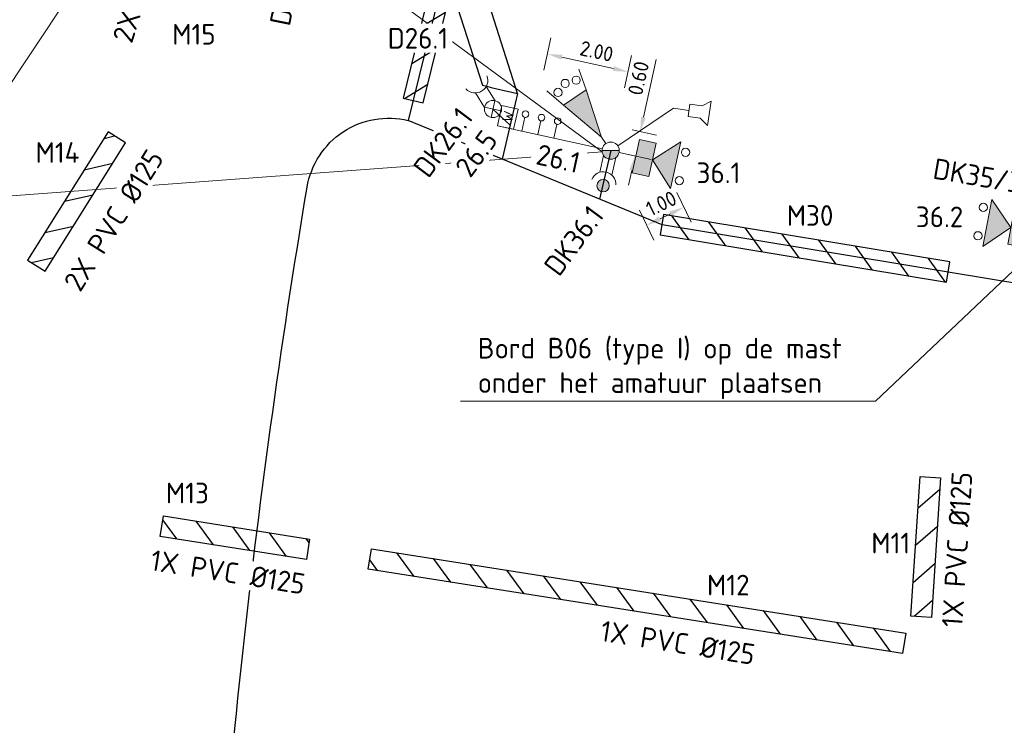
# Model space of a CAD drawing. Header units: metres. Extents: x 196669 to 197735, y 355514 to 356669.
# Tile 6 of 28: x 197030 to 197053, y 355694 to 355711. Entities that reach past the tile are written whole.
import ezdxf
from ezdxf import colors
from ezdxf.entities.mleader import LeaderData, LeaderLine
from ezdxf.math import Vec2, Vec3

# ---------------------------------------------------------------- set-up
doc = ezdxf.new("R2010")
doc.units = ezdxf.units.M
doc.layers.get('Defpoints').update_dxf_attribs({"color": 151})
for name, color, linetype, lineweight in [('B-WE-KL-MANTELBUIS-T25', 7, 'Continuous', 18), ('N-WE-KL-MANTELBUIS-G', 4, 'Continuous', 30), ('N-WE-KL-MANTELBUIS-T25', 4, 'Continuous', 25), ('N-WE-KL-VRI_KABEL-G', 30, 'Continuous', 30), ('N-WE-KL-VRI_UITSLIJPER-G', 130, 'Continuous', 30), ('N-WE-VW-VRI-SYMBOOL-G', 7, 'Continuous', 13), ('N-WE-VW-VRI-T25', 7, 'Continuous', 20), ('N-WE-VW-VRI_DETECTIELUS-G', 3, 'Continuous', 30), ('N-WE-VW-VRI_DETECTIELUS-T25', 7, 'Continuous', 30), ('V-WE-KL-MANTELBUIS-G', 1, 'Continuous', 30), ('V-WE-KL-MANTELBUIS-T25', 1, 'Continuous', 25), ('X-XX-AL-M', 7, 'Continuous', 13)]:
    doc.layers.add(name, color=color, linetype=linetype, lineweight=lineweight)
doc.styles.add('ISO', font='ISO.shx')
doc.styles.add('NLCS-ISO-M200-T18', font='NLCS-ISO.ttf', dxfattribs={"height": 0.36})
doc.styles.add('NLCS-ISO-M200-T25', font='NLCS-ISO.ttf', dxfattribs={"height": 0.5})
doc.dimstyles.new('NLCS-M200-T18-PIJL_L2_H1', dxfattribs={"dimscale": 0.2, "dimtxt": 2.5, "dimasz": 1.8, "dimexe": 2, "dimexo": 2, "dimgap": 0.7, "dimtad": 1, "dimzin": 0, "dimdsep": 46, "dimtxsty": 'NLCS-ISO-M200-T18', "dimcen": 0, "dimdle": 2, "dimclrd": 256, "dimclre": 256, "dimclrt": 256, "dimadec": 1, "dimazin": 0, "dimtfac": 1, "dimtdec": 3, "dimtofl": 0, "dimtmove": 0, "dimatfit": 3, "dimfxl": 2, "dimfxlon": 1, "dimtfillclr": 256, "dimtolj": 1, "dimtzin": 0, "dimlwd": -1, "dimlwe": -1, "dimarcsym": 0})

# ---------------------------------------------------------------- blocks, each defined once
blk = doc.blocks.new('Combinatiemast openbare verlichting_2')
at = {"layer": 'N-WE-VW-VRI-SYMBOOL-G', "linetype": 'Continuous'}
blk.add_hatch(color=256, dxfattribs=at).paths.add_polyline_path([(-0.207, 0, 1), (0.207, 0)])
at = {"layer": 'N-WE-VW-VRI-SYMBOOL-G'}
blk.add_line((-0.207, 0), (0.207, 0), dxfattribs=at)
for start, end in [(360, 180), (180, 360)]:
    blk.add_arc((0, 0), 0.207, start, end, dxfattribs=at)
blk = doc.blocks.new('Mast met drukknop_1')
at = {"layer": 'N-WE-VW-VRI-SYMBOOL-G'}
for p, q in [((-0.146, -0.146), (0.146, 0.146)), ((-0.146, 0.146), (0.146, -0.146)), ((0.142, 0.15), (0.556, 0.15)), ((0.143, -0.15), (0.548, -0.15))]:
    blk.add_line(p, q, dxfattribs=at)
blk.add_circle((0, 0), 0.207, dxfattribs=at)
blk.add_arc((0.818, -0.007), 0.306, 101.0944, 258.9056, dxfattribs=at)
blk = doc.blocks.new('Rateltikker_1')
at = {"layer": 'N-WE-VW-VRI-SYMBOOL-G', "flags": 128}
blk.add_lwpolyline([(2.079, 0.879), (2.303, 0.99), (2.193, 0.4), (2.024, 0.584), (1.729, 0.639), (1.784, 0.934)], close=True, dxfattribs=at)
blk.add_lwpolyline([(1.757, 0.787), (1.383, 0.857), (0, 0)], dxfattribs=at)
blk = doc.blocks.new('A$C98d8e760')
at = {"layer": 'N-WE-VW-VRI-SYMBOOL-G'}
for p, q in [((0.826, 0), (1.405, 0.579)), ((0.413, 0), (0, 0)), ((0.826, 0), (1.405, -0.579))]:
    blk.add_line(p, q, dxfattribs=at)
at = {"layer": 'N-WE-VW-VRI-SYMBOOL-G', "flags": 128}
for points in [[(0.826, 0), (1.405, 0.579), (1.405, -0.579)], [(0.413, 0.413), (0.826, 0.413), (0.826, -0.413), (0.413, -0.413)]]:
    blk.add_lwpolyline(points, close=True, dxfattribs=at)
at = {"layer": 'N-WE-VW-VRI-SYMBOOL-G'}
for centre in [(1.571, 0.35), (1.571, -0.35)]:
    blk.add_circle(centre, 0.1, dxfattribs=at)
blk.add_solid([(0.826, 0), (1.405, 0.579), (1.405, -0.579)], dxfattribs=at)
at = {"layer": 'N-WE-VW-VRI-SYMBOOL-G', "extrusion": (0, 0, -1)}
blk.add_solid([(-0.413, 0.413), (-0.826, 0.413), (-0.413, -0.413), (-0.826, -0.413)], dxfattribs=at)
blk = doc.blocks.new('Drukknop met waitsignalering_1')
at = {"layer": 'N-WE-VW-VRI-SYMBOOL-G', "linetype": 'Continuous', "extrusion": (0, 0, -1)}
blk.add_hatch(color=256, dxfattribs=at).paths.add_polyline_path([(-1.018, 0.002, 1), (-0.718, 0.002, 1)])
at = {"layer": 'N-WE-VW-VRI-SYMBOOL-G'}
for p, q in [((0.134, 0.157), (0.574, 0.157)), ((0.15, -0.143), (0.565, -0.143))]:
    blk.add_line(p, q, dxfattribs=at)
blk.add_circle((0.868, 0.002), 0.15, dxfattribs=at)
blk.add_arc((0.836, 0), 0.306, 101.0944, 258.9056, dxfattribs=at)
blk = doc.blocks.new('*U119')
at = {"layer": 'N-WE-VW-VRI-SYMBOOL-G'}
for p, q in [((-1.323, 0.25), (1.277, 0.25)), ((-0.123, 0.25), (-0.123, -0.09)), ((0.277, 0.25), (0.277, -0.09)), ((0.677, 0.25), (0.677, -0.09))]:
    blk.add_line(p, q, dxfattribs=at)
at = {"layer": 'N-WE-VW-VRI-SYMBOOL-G', "flags": 128}
blk.add_lwpolyline([(0.877, -0.25), (1.277, -0.25), (1.277, 0.25), (0.877, 0.25)], close=True, dxfattribs=at)
at = {"layer": 'N-WE-VW-VRI-SYMBOOL-G'}
for centre in [(-0.123, -0.17), (0.277, -0.17), (0.677, -0.17)]:
    blk.add_circle(centre, 0.08, dxfattribs=at)
at = {"layer": 'N-WE-VW-VRI-SYMBOOL-G', "style": 'ISO'}
blk.add_text('W', height=0.25, rotation=270, dxfattribs=at).set_placement((0.948, 0.1))
blk = doc.blocks.new('Lantaarn 3 x 200 mm LED2 met fietssjabloon_1')
at = {"layer": 'N-WE-VW-VRI-SYMBOOL-G'}
for p, q in [((1.343, 0.331), (1.859, 0.469)), ((0.186, 0), (0, 0)), ((1.343, -0.331), (1.859, -0.469))]:
    blk.add_line(p, q, dxfattribs=at)
at = {"layer": 'N-WE-VW-VRI-SYMBOOL-G', "flags": 128}
blk.add_lwpolyline([(0.186, 0), (1.343, 0.331), (1.343, -0.331)], close=True, dxfattribs=at)
at = {"layer": 'N-WE-VW-VRI-SYMBOOL-G'}
for centre in [(1.674, 0.265), (1.757, 0), (1.674, -0.265)]:
    blk.add_circle(centre, 0.1, dxfattribs=at)
blk.add_solid([(0.186, 0), (1.343, 0.331), (1.343, -0.331)], dxfattribs=at)
blk = doc.blocks.new('*D123')
at = {"layer": 'Defpoints', "color": 0, "transparency": 16777216}
for p in [(197044.83, 355708.54), (197043.929, 355708.106)]:
    blk.add_point(p, dxfattribs=at)
at = {"layer": 'X-XX-AL-M', "transparency": 16777216}
for p, q in [((197045.526, 355707.097), (197045.873, 355706.376)), ((197044.625, 355706.663), (197044.973, 355705.942)), ((197045.123, 355706.459), (197045.375, 355706.58))]:
    blk.add_line(p, q, dxfattribs=at)
for points in [[(197045.349, 355706.634), (197045.401, 355706.526), (197045.7, 355706.737)], [(197045.097, 355706.513), (197045.149, 355706.405), (197044.799, 355706.302)]]:
    blk.add_solid(points, dxfattribs=at)
at = {"layer": 'X-XX-AL-M', "transparency": 16777216, "insert": (197045.153, 355706.828), "char_height": 0.36, "attachment_point": 5, "rotation": 25.7408, "style": 'NLCS-ISO-M200-T18', "bg_fill": 3, "box_fill_scale": 1.1, "bg_fill_color": 256, "bg_fill_true_color": 13158600, "bg_fill_transparency": 0}
blk.add_mtext('\\A1;1.00', dxfattribs=at)
at = {"layer": 'Defpoints', "color": 0, "transparency": 16777216}
blk.add_point((197045.7, 355706.737), dxfattribs=at)
blk = doc.blocks.new('*D124')
at = {"layer": 'Defpoints', "color": 0, "transparency": 16777216}
for p in [(197044.058, 355708.692), (197044.644, 355708.563), (197043.929, 355708.106)]:
    blk.add_point(p, dxfattribs=at)
at = {"layer": 'X-XX-AL-M', "transparency": 16777216}
for p, q in [((197044.722, 355708.915), (197045.029, 355710.313)), ((197044.449, 355708.606), (197045.035, 355708.477)), ((197044.32, 355708.02), (197044.906, 355707.891)), ((197044.438, 355707.626), (197044.361, 355707.274))]:
    blk.add_line(p, q, dxfattribs=at)
for points in [[(197044.663, 355708.928), (197044.78, 355708.902), (197044.644, 355708.563)], [(197044.38, 355707.638), (197044.497, 355707.613), (197044.516, 355707.977)]]:
    blk.add_solid(points, dxfattribs=at)
at = {"layer": 'X-XX-AL-M', "transparency": 16777216, "insert": (197044.601, 355709.859), "char_height": 0.36, "attachment_point": 5, "rotation": 77.6099, "style": 'NLCS-ISO-M200-T18', "bg_fill": 3, "box_fill_scale": 1.1, "bg_fill_color": 256, "bg_fill_true_color": 13158600, "bg_fill_transparency": 0}
blk.add_mtext('\\A1;0.60', dxfattribs=at)
blk = doc.blocks.new('_Dot')
at = {"color": 0, "linetype": 'ByBlock', "lineweight": -2}
blk.add_line((-0.5, 0), (-1, 0), dxfattribs=at)
at = {"color": 0, "linetype": 'ByBlock', "const_width": 0.5}
blk.add_lwpolyline([(-0.25, 0, 1), (0.25, 0, 1)], format="xyb", close=True, dxfattribs=at)
blk = doc.blocks.new('*D823')
at = {"layer": 'Defpoints', "color": 0, "transparency": 16777216}
for p in [(197042.395, 355710.444), (197041.976, 355708.535), (197043.929, 355708.106)]:
    blk.add_point(p, dxfattribs=at)
at = {"layer": 'X-XX-AL-M', "transparency": 16777216}
for p, q in [((197042.309, 355710.054), (197042.481, 355710.835)), ((197043.997, 355710.093), (197042.747, 355710.367)), ((197044.263, 355709.625), (197044.434, 355710.406))]:
    blk.add_line(p, q, dxfattribs=at)
for points in [[(197042.76, 355710.426), (197042.734, 355710.309), (197042.395, 355710.444)], [(197044.01, 355710.151), (197043.984, 355710.034), (197044.349, 355710.015)]]:
    blk.add_solid(points, dxfattribs=at)
at = {"layer": 'X-XX-AL-M', "transparency": 16777216, "insert": (197043.589, 355710.51), "char_height": 0.36, "attachment_point": 5, "rotation": 347.6099, "style": 'NLCS-ISO-M200-T18', "bg_fill": 3, "box_fill_scale": 1.1, "bg_fill_color": 256, "bg_fill_true_color": 13158600, "bg_fill_transparency": 0}
blk.add_mtext('\\A1;2.00', dxfattribs=at)

msp = doc.modelspace()

# ---------------------------------------------------------------- hatches: boundary and pattern name
at = {"layer": 'N-WE-KL-MANTELBUIS-G'}
h = msp.add_hatch(dxfattribs=at)
h.set_pattern_fill('ANSI31', color=256, scale=0.2, angle=166.2130757)
h.paths.add_polyline_path([(197038.906, 355709.379), (197039.392, 355709.26), (197040.202, 355712.562), (197039.716, 355712.681)])
h = msp.add_hatch(dxfattribs=at)
h.set_pattern_fill('ANSI31', color=256, scale=0.2, angle=260.6246146)
h.paths.add_polyline_path([(197045.13, 355706.065), (197045.211, 355706.558), (197052.136, 355705.415), (197052.054, 355704.921)])
at = {"layer": 'V-WE-KL-MANTELBUIS-G'}
h = msp.add_hatch(dxfattribs=at)
h.set_pattern_fill('ANSI31', color=256, scale=0.2, angle=327.8919942)
h.paths.add_polyline_path([(197030.239, 355705.19), (197032.186, 355708.293), (197031.762, 355708.559), (197029.816, 355705.456)])
h = msp.add_hatch(dxfattribs=at)
h.set_pattern_fill('ANSI31', color=256, scale=0.2, angle=356.2293442)
h.paths.add_polyline_path([(197051.417, 355700.224), (197051.916, 355700.191), (197051.693, 355696.811), (197051.194, 355696.844)])
h = msp.add_hatch(dxfattribs=at)
h.set_pattern_fill('ANSI31', color=256, scale=0.2, angle=80.94777485)
h.paths.add_polyline_path([(197036.562, 355698.209), (197033.026, 355698.772), (197033.104, 355699.266), (197036.64, 355698.703)])
h = msp.add_hatch(dxfattribs=at)
h.set_pattern_fill('ANSI31', color=256, scale=0.2, angle=81.0367251)
h.paths.add_polyline_path([(197050.996, 355695.938), (197038.06, 355697.978), (197038.138, 355698.472), (197051.074, 355696.432)])

# ---------------------------------------------------------------- linework, layer by layer
at = {"layer": 'N-WE-KL-MANTELBUIS-G', "flags": 128}
for points in [[(197038.906, 355709.379), (197039.392, 355709.26), (197040.202, 355712.562), (197039.716, 355712.681)], [(197052.136, 355705.415), (197045.211, 355706.558), (197045.13, 355706.065), (197052.054, 355704.921)]]:
    msp.add_lwpolyline(points, close=True, dxfattribs=at)
at = {"layer": 'N-WE-KL-VRI_KABEL-G'}
for p, q in [((197041.616, 355709.244), (197041.304, 355707.9)), ((197045.171, 355706.311), (197039.03, 355708.834)), ((197043.929, 355708.106), (197043.656, 355706.933))]:
    msp.add_line(p, q, dxfattribs=at)
at = {"layer": 'N-WE-KL-VRI_KABEL-G', "flags": 128}
for points in [[(197037.928, 355737.355), (197037.765, 355736.69), (197032.535, 355715.375), (197040.174, 355713.5), (197039.03, 355708.834)], [(197041.496, 355708.725), (197041.079, 355709.113)], [(197074.459, 355701.475), (197056.54, 355704.434), (197052.095, 355705.168), (197045.171, 355706.311)]]:
    msp.add_lwpolyline(points, dxfattribs=at)
msp.add_lwpolyline([(197033.322, 355683.908), (197034.071, 355683.872, -0.029321), (197036.581, 355707.222, -0.436306), (197039.03, 355708.834, 0.436306)], format="xyb", dxfattribs=at)
at = {"layer": 'N-WE-KL-VRI_UITSLIJPER-G'}
msp.add_line((197041.673, 355709.488), (197041.616, 355709.244), dxfattribs=at)
at = {"layer": 'N-WE-VW-VRI_DETECTIELUS-G', "flags": 128}
msp.add_lwpolyline([(197041.003, 355711.598, -0.001094), (197040.151, 355711.803), (197040.823, 355709.688, 0.00108), (197041.673, 355709.488)], format="xyb", close=True, dxfattribs=at)
at = {"layer": 'V-WE-KL-MANTELBUIS-G', "flags": 128}
for points in [[(197030.239, 355705.19), (197032.186, 355708.293), (197031.762, 355708.559), (197029.816, 355705.456)], [(197051.417, 355700.224), (197051.916, 355700.191), (197051.693, 355696.811), (197051.194, 355696.844)], [(197036.562, 355698.209), (197033.026, 355698.772), (197033.104, 355699.266), (197036.64, 355698.703)], [(197050.996, 355695.938), (197038.06, 355697.978), (197038.138, 355698.472), (197051.074, 355696.432)]]:
    msp.add_lwpolyline(points, close=True, dxfattribs=at)

# ---------------------------------------------------------------- block references
for p, rotation in [((197044.131, 355708.061), 347.5391698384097), ((197054.427, 355706.093), 169.1439907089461)]:
    msp.add_blockref('A$C98d8e760', p, dxfattribs=dict(rotation=rotation))
at = {"layer": 'N-WE-VW-VRI-SYMBOOL-G'}
for name, p, rotation in [('Lantaarn 3 x 200 mm LED2 met fietssjabloon_1', (197043.813, 355708.277), 124.1239944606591), ('Mast met drukknop_1', (197041.079, 355709.113), 122.2468585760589), ('Rateltikker_1', (197044.1, 355708.222), 2.383785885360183), ('*U119', (197042.489, 355708.679), 167.5742437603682), ('Drukknop met waitsignalering_1', (197043.929, 355708.106), 257.6099240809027)]:
    msp.add_blockref(name, p, dxfattribs=dict(at, rotation=rotation))
msp.add_blockref('Combinatiemast openbare verlichting_2', (197043.929, 355708.106), dxfattribs=at)

# ---------------------------------------------------------------- next in the draw order: texts
at = {"layer": 'B-WE-KL-MANTELBUIS-T25', "insert": (197031.299, 355709.037), "char_height": 0.5, "width": 4.36568, "attachment_point": 1, "rotation": 72.5858, "style": 'NLCS-ISO-M200-T25', "bg_fill": 2}
msp.add_mtext('\\pxqr;2X staal \\P%%C125', dxfattribs=at)
at = {"layer": 'B-WE-KL-MANTELBUIS-T25', "char_height": 0.5, "attachment_point": 1, "style": 'NLCS-ISO-M200-T25', "bg_fill": 3, "box_fill_scale": 1.2, "bg_fill_color": 256, "bg_fill_transparency": 0}
for insert, width, rotation in [((197051.941, 355696.593), 3.88021, 86.2293), ((197032.845, 355698.45), 3.83937, 350.9478), ((197043.733, 355696.74), 3.95641, 351.0367)]:
    msp.add_mtext('1X PVC %%C125', dxfattribs=dict(at, insert=insert, width=width, rotation=rotation))
at = {"layer": 'N-WE-KL-MANTELBUIS-T25', "insert": (197048.192, 355706.787), "char_height": 0.5, "width": 0.64381, "attachment_point": 1, "style": 'NLCS-ISO-M200-T25', "bg_fill": 3, "box_fill_scale": 1.2, "bg_fill_color": 256, "bg_fill_transparency": 0}
msp.add_mtext('\\pxt1;M30', dxfattribs=at)
at = {"layer": 'N-WE-VW-VRI-T25', "insert": (197053.026, 355707.714), "char_height": 0.5, "width": 1.37838, "attachment_point": 2, "rotation": 350.2312, "style": 'NLCS-ISO-M200-T25', "bg_fill": 3, "box_fill_scale": 1.2, "bg_fill_color": 256, "bg_fill_transparency": 0}
msp.add_mtext('DK35/36', dxfattribs=at)
at = {"layer": 'N-WE-VW-VRI-T25', "insert": (197051.889, 355706.754), "char_height": 0.5, "width": 1.16234, "attachment_point": 2, "style": 'NLCS-ISO-M200-T25', "bg_fill": 3, "box_fill_scale": 1.2, "bg_fill_color": 256, "bg_fill_transparency": 0}
msp.add_mtext('36.2', dxfattribs=at)
at = {"layer": 'V-WE-KL-MANTELBUIS-T25', "char_height": 0.5, "width": 0.64381, "attachment_point": 1, "style": 'NLCS-ISO-M200-T25', "bg_fill": 3, "box_fill_scale": 1.2, "bg_fill_color": 256, "bg_fill_transparency": 0}
for s, insert in [('M13', (197033.163, 355700.071)), ('M11', (197050.238, 355698.86)), ('M12', (197046.261, 355697.843))]:
    msp.add_mtext(s, dxfattribs=dict(at, insert=insert))

# ---------------------------------------------------------------- next in the draw order: dimensions: what is measured, and where the dimension line sits
at = {"layer": 'X-XX-AL-M'}
dim = msp.add_linear_dim(base=(197045.7, 355706.737), p1=(197043.929, 355708.106), p2=(197044.83, 355708.54), angle=25.7408, dimstyle='NLCS-M200-T18-PIJL_L2_H1', override={"dimtfill": 1}, dxfattribs=at)
dim.commit()
dim.dimension.update_dxf_attribs({"geometry": '*D123', "text_midpoint": (197045.292, 355706.54), "dimtype": 161})

# ---------------------------------------------------------------- next in the draw order: texts
at = {"layer": 'N-WE-VW-VRI-T25', "insert": (197046.538, 355707.82), "char_height": 0.5, "width": 1.05446, "attachment_point": 2, "style": 'NLCS-ISO-M200-T25', "bg_fill": 3, "box_fill_scale": 1.2, "bg_fill_color": 256, "bg_fill_transparency": 0}
msp.add_mtext('36.1', dxfattribs=at)

# ---------------------------------------------------------------- next in the draw order: dimensions: what is measured, and where the dimension line sits
at = {"layer": 'X-XX-AL-M'}
dim = msp.add_linear_dim(base=(197044.644, 355708.563), p1=(197043.929, 355708.106), p2=(197044.058, 355708.692), angle=77.6099, dimstyle='NLCS-M200-T18-PIJL_L2_H1', override={"dimtfill": 1}, dxfattribs=at)
dim.commit()
dim.dimension.update_dxf_attribs({"geometry": '*D124', "text_midpoint": (197044.914, 355709.79), "dimtype": 161})

# ---------------------------------------------------------------- next in the draw order: leaders
at = {"layer": 'N-WE-VW-VRI-T25'}
ml = msp.add_multileader_mtext('Standard', dxfattribs=at)
ml.set_content('Combimast VRI-OV met een hoge uithouder (lengte 2000mm, hoogte 8.00 m) en een lage uithouder (lengte 1000mm, hoogte 5.00 m)', color=256, style='NLCS-ISO-M200-T25')
ml.set_leader_properties(color=256, linetype='ByLayer', lineweight=-1)
ml.set_arrow_properties(name='DOT')
ml.build(insert=Vec2(0, 0))
ml.multileader.update_dxf_attribs({"text_left_attachment_type": 5, "text_right_attachment_type": 5, "dogleg_length": 0.5, "arrow_head_size": 0.2})
ctx = ml.context
ctx.base_point, ctx.char_height, ctx.arrow_head_size, ctx.landing_gap_size, ctx.plane_origin, ctx.plane_x_axis, ctx.plane_y_axis = Vec3(197011.496, 355706.747), 0.5, 0.2, 0.18, Vec3(197025.064, 355733.897), Vec3(1, -0.000151), Vec3(0.000151, 1)
ctx.left_attachment, ctx.right_attachment = 5, 5
notes = []
notes.append((ctx, [(0, (1, 1, 0), (197025.831, 355706.744), (-1, 0.000151), 0.5, [(0, [(197033.212, 355715.818), (197043.725, 355708.074)], 0, [])])]))
ctx.mtext.insert, ctx.mtext.text_direction, ctx.mtext.rotation, ctx.mtext.width, ctx.mtext.defined_height, ctx.mtext.flow_direction = Vec3(197011.677, 355709.163), Vec3(1, -0.000151), 6.283034, 13.65974, 0.659, 5
ctx.mtext.has_bg_fill, ctx.mtext.bg_color, ctx.mtext.bg_scale_factor, ctx.mtext.bg_transparency, ctx.mtext.use_window_bg_color = 1, -1023410167, 1.5, 0, 1
for ctx, leaders in notes:
    for number, flags, end, landing, length, lines in leaders:
        leader = LeaderData()
        leader.index, (leader.has_last_leader_line, leader.has_dogleg_vector, leader.attachment_direction) = number, flags
        leader.last_leader_point, leader.dogleg_vector, leader.dogleg_length = Vec3(end), Vec3(landing), length
        for number, points, colour, breaks in lines:
            line = LeaderLine()
            line.index, line.vertices, line.color, line.breaks = number, Vec3.list(points), colors.encode_raw_color(colour), breaks
            leader.lines.append(line)
        ctx.leaders.append(leader)

# ---------------------------------------------------------------- next in the draw order: texts
at = {"layer": 'N-WE-VW-VRI-T25', "char_height": 0.5, "width": 1.37838, "attachment_point": 2, "style": 'NLCS-ISO-M200-T25', "bg_fill": 3, "box_fill_scale": 1.2, "bg_fill_color": 256, "bg_fill_transparency": 0}
for s, insert, rotation in [('DK27.1', (197035.848, 355712.1), 78.8303), ('DK26.1', (197039.67, 355708.456), 53.35)]:
    msp.add_mtext(s, dxfattribs=dict(at, insert=insert, rotation=rotation))
at = {"layer": 'N-WE-VW-VRI_DETECTIELUS-T25', "insert": (197039.262, 355711.075), "char_height": 0.5, "attachment_point": 2, "style": 'NLCS-ISO-M200-T25', "bg_fill": 3, "box_fill_scale": 1.2, "bg_fill_color": 256, "bg_fill_transparency": 0}
msp.add_mtext('D26.1', dxfattribs=at)
at = {"layer": 'V-WE-KL-MANTELBUIS-T25', "char_height": 0.5, "width": 0.64381, "attachment_point": 1, "style": 'NLCS-ISO-M200-T25', "bg_fill": 3, "box_fill_scale": 1.2, "bg_fill_color": 256, "bg_fill_transparency": 0}
for s, insert in [('M15', (197033.316, 355711.172)), ('M14', (197030.008, 355708.312))]:
    msp.add_mtext(s, dxfattribs=dict(at, insert=insert))

# ---------------------------------------------------------------- next in the draw order: dimensions: what is measured, and where the dimension line sits
at = {"layer": 'X-XX-AL-M'}
dim = msp.add_linear_dim(base=(197042.395, 355710.444), p1=(197043.929, 355708.106), p2=(197041.976, 355708.535), angle=167.6099, dimstyle='NLCS-M200-T18-PIJL_L2_H1', override={"dimtfill": 1}, dxfattribs=at)
dim.commit()
dim.dimension.update_dxf_attribs({"geometry": '*D823', "text_midpoint": (197043.521, 355710.197), "dimtype": 161})

# ---------------------------------------------------------------- next in the draw order: leaders
at = {"layer": 'N-WE-VW-VRI-T25'}
ml = msp.add_multileader_mtext('Standard', dxfattribs=at)
ml.set_content('Bord B06 (type I) op de mast onder het amatuur plaatsen', color=256, style='NLCS-ISO-M200-T25')
ml.set_leader_properties(color=256, linetype='ByLayer', lineweight=-1)
ml.set_arrow_properties(name='DOT')
ml.build(insert=Vec2(0, 0))
ml.multileader.update_dxf_attribs({"text_left_attachment_type": 5, "text_right_attachment_type": 5, "dogleg_length": 0.5, "arrow_head_size": 0.2})
ctx = ml.context
ctx.base_point, ctx.char_height, ctx.arrow_head_size, ctx.landing_gap_size, ctx.plane_origin, ctx.plane_x_axis, ctx.plane_y_axis = Vec3(197040.532, 355702.043), 0.5, 0.2, 0.18, Vec3(197055.652, 355715.002), Vec3(1, 0.000151), Vec3(-0.000151, 1)
ctx.left_attachment, ctx.right_attachment = 5, 5
notes = []
notes.append((ctx, [(1, (1, 1, 0), (197050.342, 355702.044), (-1, -0.000151), 0.5, [(2, [(197054.456, 355705.943)], 0, [])])]))
ctx.mtext.insert, ctx.mtext.text_direction, ctx.mtext.rotation, ctx.mtext.width, ctx.mtext.defined_height, ctx.mtext.flow_direction = Vec3(197040.711, 355703.576), Vec3(1, 0.000151), 0.000151, 9.27441, 0.659, 5
ctx.mtext.has_bg_fill, ctx.mtext.bg_color, ctx.mtext.bg_scale_factor, ctx.mtext.bg_transparency, ctx.mtext.use_window_bg_color = 1, -1023410167, 1.5, 0, 1
for ctx, leaders in notes:
    for number, flags, end, landing, length, lines in leaders:
        leader = LeaderData()
        leader.index, (leader.has_last_leader_line, leader.has_dogleg_vector, leader.attachment_direction) = number, flags
        leader.last_leader_point, leader.dogleg_vector, leader.dogleg_length = Vec3(end), Vec3(landing), length
        for number, points, colour, breaks in lines:
            line = LeaderLine()
            line.index, line.vertices, line.color, line.breaks = number, Vec3.list(points), colors.encode_raw_color(colour), breaks
            leader.lines.append(line)
        ctx.leaders.append(leader)

# ---------------------------------------------------------------- next in the draw order: texts
at = {"layer": 'N-WE-VW-VRI-T25', "char_height": 0.5, "attachment_point": 2, "style": 'NLCS-ISO-M200-T25', "bg_fill": 3, "box_fill_scale": 1.2, "bg_fill_color": 256, "bg_fill_transparency": 0}
for s, insert, width, rotation in [('26.5', (197040.475, 355708.185), 1.09061, 53.35), ('26.1', (197042.714, 355708.158), 1.09751, 347.5742), ('DK36.1', (197042.835, 355706.078), 1.37838, 53.3545)]:
    msp.add_mtext(s, dxfattribs=dict(at, insert=insert, width=width, rotation=rotation))

# ---------------------------------------------------------------- next in the draw order: leaders
at = {"layer": 'N-WE-VW-VRI-T25'}
ml = msp.add_multileader_mtext('Standard', dxfattribs=at)
ml.set_content('Bord G11 (type I) op de mast onder het amatuur plaatsen', color=256, style='NLCS-ISO-M200-T25')
ml.set_leader_properties(color=256, linetype='ByLayer', lineweight=-1)
ml.set_arrow_properties(name='DOT')
ml.build(insert=Vec2(0, 0))
ml.multileader.update_dxf_attribs({"text_left_attachment_type": 5, "text_right_attachment_type": 5, "dogleg_length": 0.5, "arrow_head_size": 0.2})
ctx = ml.context
ctx.base_point, ctx.char_height, ctx.arrow_head_size, ctx.landing_gap_size, ctx.plane_origin, ctx.plane_x_axis, ctx.plane_y_axis = Vec3(197016.096, 355704.168), 0.5, 0.2, 0.18, Vec3(197032.052, 355722.728), Vec3(1, 0.000151), Vec3(-0.000151, 1)
ctx.left_attachment, ctx.right_attachment = 5, 5
notes = []
notes.append((ctx, [(1, (1, 1, 0), (197025.706, 355704.17), (-1, -0.000151), 0.5, [(2, [(197033.388, 355715.726)], 0, [])])]))
ctx.mtext.insert, ctx.mtext.text_direction, ctx.mtext.rotation, ctx.mtext.width, ctx.mtext.defined_height, ctx.mtext.flow_direction = Vec3(197016.276, 355705.702), Vec3(1, 0.000151), 0.000151, 9.16538, 0.659, 5
ctx.mtext.has_bg_fill, ctx.mtext.bg_color, ctx.mtext.bg_scale_factor, ctx.mtext.bg_transparency, ctx.mtext.use_window_bg_color = 1, -1027028792, 1.5, 0, 1
for ctx, leaders in notes:
    for number, flags, end, landing, length, lines in leaders:
        leader = LeaderData()
        leader.index, (leader.has_last_leader_line, leader.has_dogleg_vector, leader.attachment_direction) = number, flags
        leader.last_leader_point, leader.dogleg_vector, leader.dogleg_length = Vec3(end), Vec3(landing), length
        for number, points, colour, breaks in lines:
            line = LeaderLine()
            line.index, line.vertices, line.color, line.breaks = number, Vec3.list(points), colors.encode_raw_color(colour), breaks
            leader.lines.append(line)
        ctx.leaders.append(leader)

# ---------------------------------------------------------------- next in the draw order: texts
at = {"layer": 'B-WE-KL-MANTELBUIS-T25', "insert": (197030.663, 355704.924), "char_height": 0.5, "width": 3.96072, "attachment_point": 1, "rotation": 57.892, "style": 'NLCS-ISO-M200-T25', "bg_fill": 3, "box_fill_scale": 1.2, "bg_fill_color": 256, "bg_fill_transparency": 0}
msp.add_mtext('2X PVC %%C125', dxfattribs=at)

doc.saveas('drawing.dxf')
